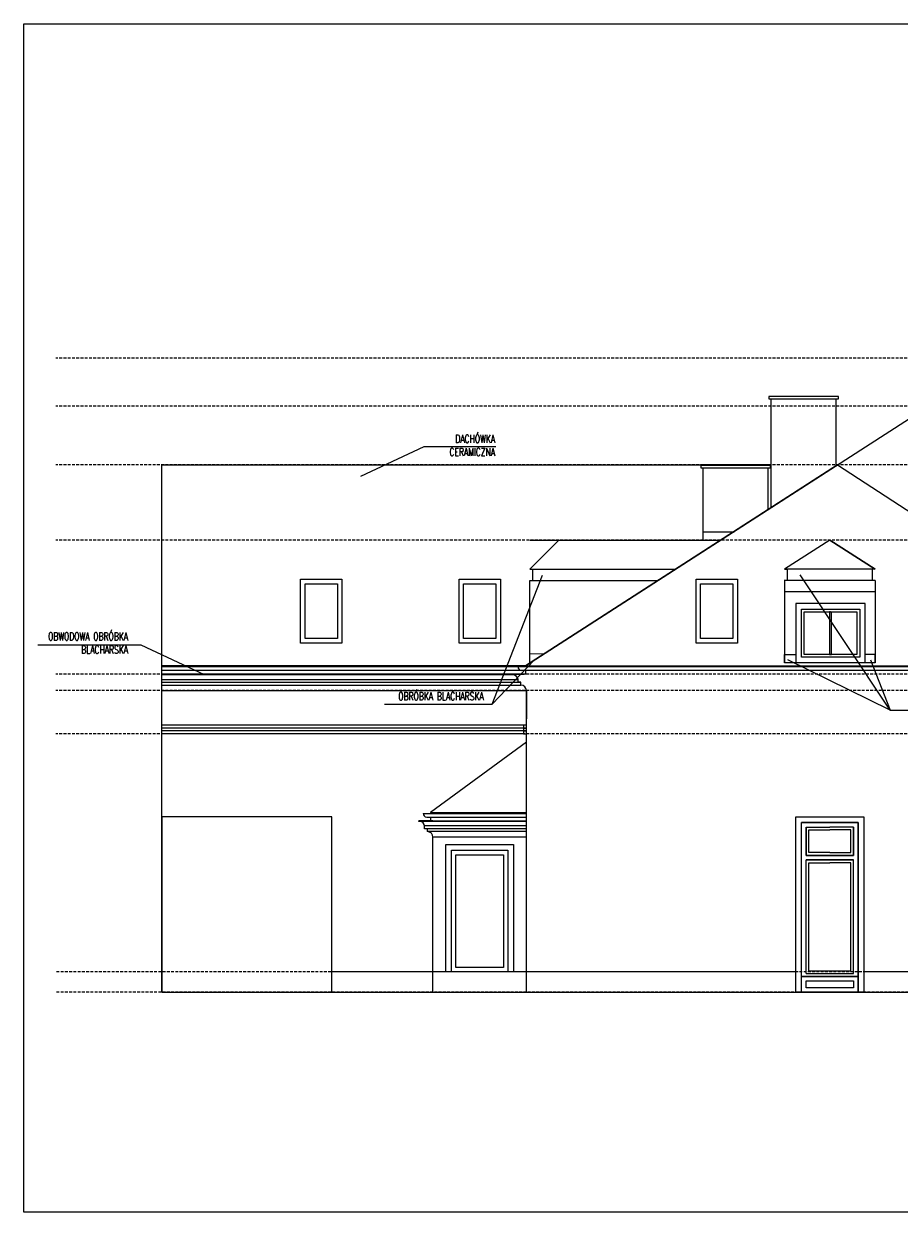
# Model space of a CAD drawing. Header units: millimetres. Extents: x 7740 to 32518, y 10334 to 16936.
# Tile 14 of 16: x 29187 to 30734, y 14448 to 16548. Entities that reach past the tile are written whole.
import ezdxf

# ---------------------------------------------------------------- set-up
doc = ezdxf.new("R2010")
doc.units = ezdxf.units.MM
doc.linetypes.add('HIDDEN', pattern=[0.375, 0.25, -0.125])
doc.layers.get('0').update_dxf_attribs({"color": 9})
for name, color, linetype, lineweight in [('!MODUS_OPIS', 9, 'Continuous', 13), ('Opis', 9, 'Continuous', 25), ('Widok', 9, 'Continuous', 15)]:
    doc.layers.add(name, color=color, linetype=linetype, lineweight=lineweight)
doc.styles.add('TXT', font='simplex.shx', dxfattribs={"width": 0.8})

msp = doc.modelspace()

# ---------------------------------------------------------------- linework, layer by layer
at = {"layer": '!MODUS_OPIS', "linetype": 'HIDDEN', "ltscale": 20}
for points in [[(31955.2, 15956.6), (29244.3, 15956.6)], [(31955.2, 15872.1), (29244.3, 15872.1)], [(31955.2, 15768.3), (29244.3, 15768.3)], [(31955.2, 15635), (29244.3, 15635)], [(31955.2, 15398.3), (29244.3, 15398.3)], [(31955.2, 15369.3), (29244.3, 15369.3)], [(31955.2, 15293.3), (29244.3, 15293.3)], [(31950.2, 14872.3), (29244.3, 14872.3)], [(31950.2, 14836.3), (29244.3, 14836.3)]]:
    msp.add_lwpolyline(points, dxfattribs=at)
for points in [[(32157.4, 14447.7), (29187.4, 14447.7), (29187.4, 16547.7), (32157.4, 16547.7), (32157.4, 14447.7), (29187.4, 14447.7)], [(30073.5, 15413.3), (29431.4, 15413.3)]]:
    msp.add_lwpolyline(points)
at = {"layer": 'Opis', "ltscale": 0.7}
for points in [[(29782.8, 15748.2), (29894.8, 15800.7), (30021.4, 15800.7)], [(30015, 15345.4), (30103.7, 15573.5)], [(30717.8, 15334.8), (30559, 15573.8)], [(29506.9, 15397.2), (29395, 15449.7), (29212.2, 15449.7)], [(30015, 15345.4), (30089.6, 15423.7)], [(30717.8, 15334.8), (30537, 15423.7)], [(30683.3, 15424), (30717.8, 15334.8), (30899.7, 15334.8)], [(29824.5, 15345.4), (29824.5, 15345.4), (30015, 15345.4)]]:
    msp.add_lwpolyline(points, dxfattribs=at)
at = {"layer": 'Widok'}
for points in [[(30073.5, 15413.3), (30917.3, 15956.6)], [(30622.4, 15885), (30626.4, 15885), (30626.4, 15889), (30622.4, 15889), (30507.4, 15889), (30503.4, 15889), (30503.4, 15885), (30507.4, 15885)], [(30507.4, 15692.7), (30507.4, 15885)], [(30507.4, 15885), (30622.4, 15885)], [(30622.4, 15766.7), (30622.4, 15885)], [(29431.4, 14836.3), (29431.4, 15768.3)], [(29431.4, 15768.3), (30507.4, 15768.3)], [(30624.9, 15768.3), (30073.5, 15413.3)], [(30073.5, 15413.3), (30624.9, 15768.3), (31170.4, 15413.3)], [(30502.4, 15763.3), (30506.4, 15763.3), (30506.4, 15767.3), (30387.4, 15767.3), (30383.4, 15767.3), (30383.4, 15763.3), (30383.4, 15763.3), (30387.4, 15763.3)], [(30387.4, 15768.3), (30502.4, 15768.3)], [(30502.4, 15768.3), (30387.4, 15768.3)], [(30387.4, 15768.3), (30502.4, 15768.3)], [(30387.4, 15635), (30387.4, 15763.3)], [(30387.4, 15763.3), (30502.4, 15763.3)], [(30502.4, 15689.4), (30502.4, 15763.3)], [(30387.4, 15635), (30387.4, 15650), (30442.4, 15650)], [(30081.3, 15635), (30417.9, 15635)], [(30081.3, 15583.7), (30132.6, 15635)], [(30611.3, 15635), (30611.3, 15635), (30691.3, 15583.7), (30611.3, 15635), (30531.3, 15583.7)], [(30081.3, 15583.7), (30338.2, 15583.7)], [(30081.3, 15583.7), (30086.3, 15583.7), (30086.3, 15563.7)], [(30603.6, 15583.7), (30531.3, 15583.7)], [(30531.3, 15583.7), (30535.8, 15583.7), (30535.8, 15563.7)], [(30691.3, 15583.7), (30601.1, 15583.7)], [(30691.3, 15583.7), (30686.3, 15583.7), (30686.3, 15563.7)], [(29749.4, 15453.3), (29676.4, 15453.3), (29676.4, 15566.3), (29749.4, 15566.3), (29749.4, 15453.3)], [(30029.4, 15453.3), (29956.4, 15453.3), (29956.4, 15566.3), (30029.4, 15566.3), (30029.4, 15453.3)], [(30081.3, 15563.7), (30307.1, 15563.7)], [(30081.3, 15418.3), (30081.3, 15563.7)], [(30448.1, 15453.3), (30375.1, 15453.3), (30375.1, 15566.3), (30448.1, 15566.3), (30448.1, 15453.3)], [(30603.6, 15563.7), (30530.8, 15563.7)], [(30531.1, 15563.7), (30531.1, 15478)], [(30691.3, 15563.7), (30601.1, 15563.7)], [(30691.3, 15563.7), (30691.3, 15478)], [(30603.6, 15543.7), (30530.8, 15543.7)], [(30691.3, 15543.7), (30601.1, 15543.7)], [(30603.7, 15523.3), (30551, 15523.3), (30551, 15478)], [(30674, 15478), (30674, 15523.3), (30603.7, 15523.3)], [(30561, 15478), (30561, 15513.3), (30603.7, 15513.3)], [(30561, 15478), (30561, 15513.3), (30664, 15513.3), (30664, 15478)], [(30566, 15478), (30566, 15508.3), (30659, 15508.3), (30659, 15478)], [(30603.7, 15513.3), (30664, 15513.3)], [(30612.5, 15508.3), (30610.5, 15508.3), (30610.5, 15478)], [(30614.5, 15478), (30614.5, 15508.3)], [(30664, 15513.3), (30664, 15478)], [(30531.1, 15478), (30531.1, 15418.3)], [(30551, 15478), (30551, 15418.3)], [(30561, 15428.3), (30561, 15478)], [(30664, 15478), (30664, 15428.3), (30561, 15428.3), (30561, 15478)], [(30659, 15478), (30659, 15433.3), (30566, 15433.3), (30566, 15478)], [(30610.5, 15478), (30610.5, 15433.3), (30614.5, 15433.3), (30614.5, 15478)], [(30664, 15478), (30664, 15428.3)], [(30674, 15418.3), (30674, 15478)], [(30691.3, 15478), (30691.3, 15418.3)], [(30105.8, 15434.1), (30081.3, 15434)], [(30531.1, 15418.3), (30531.1, 15433.3), (30551, 15433.3)], [(30691.3, 15418.3), (30531.1, 15418.3)], [(30661.4, 15428.3), (30561, 15428.3)], [(30691.3, 15418.3), (30691.3, 15433.3), (30674, 15433.3)], [(30060.5, 15411.5), (29431.4, 15411.5)], [(30073.5, 15405), (29431.4, 15405)], [(30075.2, 15398.3), (29431.4, 15398.3)], [(30052.4, 15397.3), (29431.4, 15397.3)], [(30050.2, 15397.3), (30050.2, 15398.3)], [(30050.2, 15398.3), (30071.2, 15398.3)], [(31183.4, 15411.5), (30060.5, 15411.5)], [(31176.9, 15405), (30067, 15405)], [(30073.5, 15405), (30073.5, 15398.3), (30071.2, 15398.3)], [(30073.5, 15413.3), (31752.2, 15413.3)], [(30073.5, 15413.3), (30073.5, 15411.5)], [(29431.4, 15389), (30060.5, 15389)], [(29431.4, 15384.3), (30065.5, 15384.3)], [(29431.4, 15379.3), (30065.6, 15379.3)], [(30065.5, 15379.3), (30065.5, 15384.3), (30060.5, 15384.3), (30060.5, 15389.3)], [(29431.4, 15369.3), (30075.2, 15369.3)], [(30075.2, 14836.3), (30075.2, 15369.3)], [(30075.2, 14836.3), (30075.2, 15369.3)], [(30075.2, 15369.3), (30075.2, 15319.3)], [(30070.2, 15308.3), (29431.4, 15308.3)], [(30070.2, 15303.3), (29431.4, 15303.3)], [(30070.2, 15298.3), (29431.4, 15298.3)], [(30070.2, 15293.3), (29431.4, 15293.3)], [(30075.2, 15308.3), (30070.2, 15308.3), (30070.2, 15303.3), (30075.2, 15303.3)], [(30075.2, 15303.3), (30070.2, 15303.3), (30070.2, 15298.3), (30075.2, 15298.3)], [(30075.2, 15298.3), (30070.2, 15298.3), (30070.2, 15293.3), (30075.2, 15293.3)], [(30075.2, 15278.3), (29905.7, 15154.3)], [(29731.4, 14836.3), (29731.4, 15146.3), (29431.4, 15146.3)], [(29431.4, 15146.3), (29431.4, 14836.3)], [(29892.7, 15152.5), (30075.2, 15152.5)], [(29899.2, 15146), (30075.2, 15146)], [(29905.7, 15146), (29905.7, 15139.3), (29903.4, 15139.3)], [(29905.7, 15154.3), (29905.7, 15152.5)], [(29905.7, 15154.3), (30075.2, 15154.3)], [(29910.2, 15139.3), (29885.2, 15139.3)], [(29885.2, 15138.3), (29885.2, 15139.3)], [(30075.2, 15138.3), (29885.2, 15138.3)], [(30075.2, 15130.3), (29895.4, 15130.3)], [(29900.5, 15120.3), (29900.5, 15125.3), (29895.5, 15125.3), (29895.5, 15130.3)], [(30075.2, 15125.3), (29895.5, 15125.3)], [(30075.2, 15120.3), (29900.5, 15120.3)], [(29910.2, 15139.3), (30075.2, 15139.3)], [(30561.2, 14836.3), (30561.2, 15136.3)], [(30611.2, 15136.3), (30561.2, 15136.3)], [(30561.2, 14856.3), (30561.2, 14856.3), (30561.2, 15136.3), (30611.2, 15136.3)], [(30561.2, 14864.3), (30661.2, 14864.3), (30661.2, 15136.3), (30611.2, 15136.3)], [(30569.2, 15078.3), (30569.2, 15128.3), (30611.2, 15128.3)], [(30569.2, 15128.3), (30569.2, 15078.3), (30611.2, 15078.3)], [(30611.2, 15078.3), (30569.2, 15078.3), (30569.2, 15128.3), (30611.2, 15128.3)], [(30611.2, 15083.3), (30574.2, 15083.3), (30574.2, 15123.3), (30611.2, 15123.3)], [(30611.2, 15136.3), (30661.2, 15136.3)], [(30653.2, 15078.3), (30653.2, 15128.3), (30611.2, 15128.3)], [(30653.2, 15128.3), (30653.2, 15078.3), (30611.2, 15078.3)], [(30611.2, 15078.3), (30653.2, 15078.3), (30653.2, 15128.3), (30611.2, 15128.3)], [(30611.2, 15083.3), (30648.2, 15083.3), (30648.2, 15123.3), (30611.2, 15123.3)], [(30661.2, 14836.3), (30661.2, 15136.3)], [(29910.2, 14836.3), (29910.2, 15110.3)], [(30075.2, 15110.3), (29910.2, 15110.3)], [(29942.7, 14872.3), (29932.7, 14872.3), (29932.7, 15097.3), (30052.7, 15097.3), (30052.7, 14872.3)], [(29992.7, 14872.3), (29942.7, 14872.3), (29942.7, 15087.3), (30042.7, 15087.3), (30042.7, 14872.3)], [(30611.2, 15070.3), (30569.2, 15070.3)], [(30569.2, 14869.3), (30569.2, 15070.3), (30611.2, 15070.3)], [(30569.2, 14869.3), (30653.2, 14869.3), (30653.2, 15070.3), (30611.2, 15070.3)], [(30574.2, 14874.3), (30574.2, 15065.3), (30611.2, 15065.3)], [(30574.2, 14874.3), (30648.2, 14874.3), (30648.2, 15065.3), (30611.2, 15065.3)], [(30611.2, 15070.3), (30653.2, 15070.3)], [(30551.2, 14862.3), (30551.2, 14872.3), (29731.4, 14872.3)], [(30075.2, 14872.3), (29910.2, 14872.3)], [(31750.2, 14862.3), (31750.2, 14872.3), (30671.2, 14872.3)], [(30661.2, 14864.3), (30561.2, 14864.3)], [(30561.2, 14856.3), (30561.2, 14856.3)], [(29431.4, 14836.3), (31750.2, 14836.3)]]:
    msp.add_lwpolyline(points, dxfattribs=at)
for points in [[(29741.4, 15461.3), (29684.4, 15461.3), (29684.4, 15558.3), (29741.4, 15558.3)], [(30021.4, 15461.3), (29964.4, 15461.3), (29964.4, 15558.3), (30021.4, 15558.3)], [(30440.1, 15461.3), (30383.1, 15461.3), (30383.1, 15558.3), (30440.1, 15558.3)], [(30551.2, 15146.3), (30671.2, 15146.3), (30671.2, 14836.3), (30551.2, 14836.3)], [(30561.2, 15136.3), (30661.2, 15136.3), (30661.2, 14836.3), (30561.2, 14836.3)], [(29942.7, 15087.3), (30042.7, 15087.3), (30042.7, 14872.3), (29942.7, 14872.3)], [(29950.7, 15079.3), (30034.7, 15079.3), (30034.7, 14880.3), (29950.7, 14880.3)], [(30561.2, 14864.3), (30661.2, 14864.3), (30661.2, 14836.3), (30561.2, 14836.3)], [(30569.2, 14856.3), (30653.2, 14856.3), (30653.2, 14844.3), (30569.2, 14844.3)]]:
    msp.add_lwpolyline(points, close=True, dxfattribs=at)
for centre, radius, start, end in [((30051.3, 15388.1), 9.23, 5.5813, 83.2363), ((30067, 15411.5), 6.5, 180, 270), ((30065.2, 15369.3), 10, 359.9796, 88.4703), ((29899.2, 15152.5), 6.5, 180, 270), ((29886.3, 15129.1), 9.23, 5.5813, 83.2363), ((29900.2, 15110.3), 10, 359.9796, 88.4703)]:
    msp.add_arc(centre, radius, start, end, dxfattribs=at)

# ---------------------------------------------------------------- texts
at = {"layer": 'Opis', "ltscale": 0.7, "char_height": 14, "attachment_point": 3, "style": 'TXT'}
for s, insert in [('{\\W0.7;DACHÓWKA\\PCERAMICZNA}', (30019.9, 15821.3)), ('{\\W0.7;OBWODOWA OBRÓBKA \\PBLACHARSKA}', (29371.5, 15472.2)), ('{\\W0.7;OBRÓBKA BLACHARSKA}', (29999.8, 15366.5))]:
    msp.add_mtext_dynamic_manual_height_columns(s, width=202.848, gutter_width=12.5, heights=[0], dxfattribs=dict(at, insert=insert))

doc.saveas('drawing.dxf')
